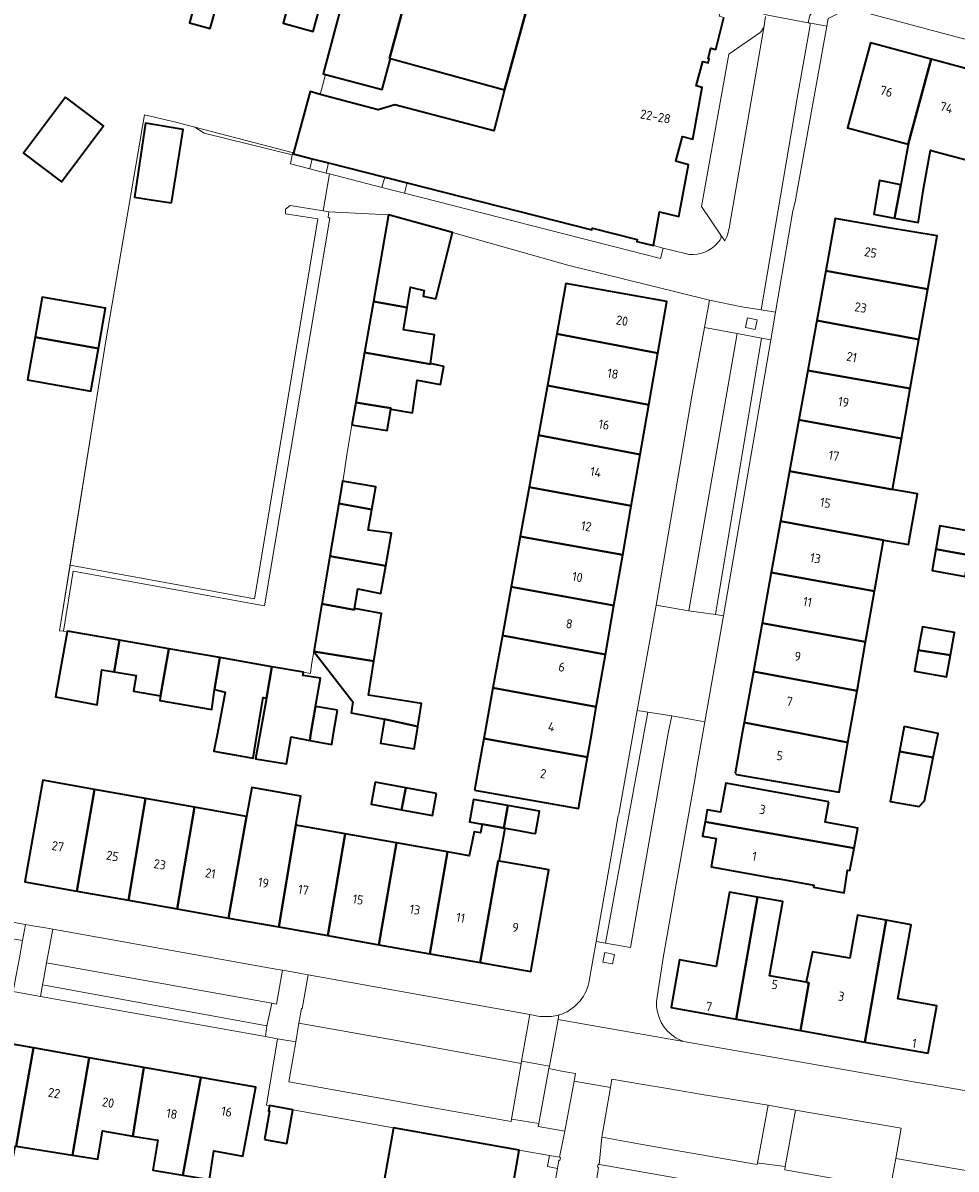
# Model space of a CAD drawing. Extents: x 151587 to 155483, y 462503 to 464608.
# Tile 106 of 236: x 153249 to 153341, y 463457 to 463570. Entities that reach past the tile are written whole.
import ezdxf
from ezdxf.enums import TextEntityAlignment as Align

# ---------------------------------------------------------------- set-up
doc = ezdxf.new("R2010")
doc.units = 0
doc.header["$LTSCALE"] = 0.5
for name, color, linetype, lineweight in [('B-RO-GR-BEPLANTING_CULTUUR_HEESTERS-GV', 251, 'CONTINUOUS', 18), ('B-RO-GR-GROENVOORZIENING-GV', 251, 'CONTINUOUS', 18), ('B-RO-GR-HAAG-GV', 251, 'CONTINUOUS', 13), ('B-RO-IE-TERREINAFSCHEIDING_KUNSTMATIG_HEKWERK-G', 251, 'IE-TERREINAFSCHEIDING-KUNSTMATIG', 18), ('B-RO-OG-BEBOUWING-GV', 6, 'CONTINUOUS', 35), ('B-RO-OG-BEBOUWING-T18', 1, 'CONTINUOUS', 18), ('B-RO-VH-VERHARDING_BETONSTRAATSTEEN-GV', 251, 'CONTINUOUS', 18), ('B-RO-VH-VERHARDING_STRAATBAKSTEEN-GV', 251, 'CONTINUOUS', 18), ('B-RO-VH-VERHARDING_TEGEL-GV', 251, 'CONTINUOUS', 18)]:
    doc.layers.add(name, color=color, linetype=linetype, lineweight=lineweight)
doc.styles.add('NLCS-ISO-M200-T18', font='NLCS-ISO.ttf', dxfattribs={"height": 0.36})
doc.linetypes.add('IE-TERREINAFSCHEIDING-KUNSTMATIG', pattern='A,4,[82,NLCS.SHX,S=0.75,R=90,X=0,Y=0],4,-2', length=10)

msp = doc.modelspace()

# ---------------------------------------------------------------- linework, layer by layer
at = {"layer": 'B-RO-GR-BEPLANTING_CULTUUR_HEESTERS-GV', "flags": 128}
for points in [[(153298.103, 463467.895), (153298.06, 463467.647), (153297.122, 463462.211), (153297.333, 463462.177), (153299.784, 463461.783), (153300.776, 463467.151), (153300.819, 463467.386), (153300.082, 463467.524), (153298.843, 463467.756)], [(153324.921, 463463.083), (153322.246, 463463.588), (153321.208, 463457.914), (153321.38, 463457.892), (153323.928, 463457.562)]]:
    msp.add_lwpolyline(points, close=True, dxfattribs=at)
at = {"layer": 'B-RO-GR-GROENVOORZIENING-GV', "flags": 128}
for points in [[(153320.978, 463539.536), (153321.164, 463540.478), (153320.222, 463540.665), (153320.036, 463539.723)], [(153307.002, 463477.402), (153307.188, 463478.344), (153306.246, 463478.531), (153306.06, 463477.589)], [(153301.804, 463458.476), (153300.82, 463458.652), (153300.632, 463457.557), (153301.617, 463457.387), (153301.754, 463458.185), (153301.854, 463458.167), (153301.902, 463458.459)]]:
    msp.add_lwpolyline(points, close=True, dxfattribs=at)
at = {"layer": 'B-RO-GR-HAAG-GV', "flags": 128}
msp.add_lwpolyline([(153301.804, 463458.476), (153300.82, 463458.652), (153300.632, 463457.557), (153301.617, 463457.387), (153301.754, 463458.185), (153301.854, 463458.167), (153301.902, 463458.459)], close=True, dxfattribs=at)
at = {"layer": 'B-RO-IE-TERREINAFSCHEIDING_KUNSTMATIG_HEKWERK-G', "flags": 128}
for points in [[(153278.885, 463564.508), (153278.387, 463562.554)], [(153266.11, 463559.336), (153264.233, 463559.824), (153261.181, 463560.555), (153257.377, 463538.412)], [(153266.11, 463559.336), (153275.755, 463556.837)], [(153256.664, 463533.907), (153252.861, 463510.04), (153253.244, 463509.981)], [(153253.244, 463509.981), (153253.607, 463509.925)]]:
    msp.add_lwpolyline(points, dxfattribs=at)
at = {"layer": 'B-RO-OG-BEBOUWING-GV', "flags": 128}
for points in [[(153275.484, 463583.598), (153272.292, 463584.46), (153272.134, 463583.879), (153269.643, 463584.556), (153265.575, 463569.569), (153267.6, 463569), (153269.647, 463576.29), (153273.251, 463575.337)], [(153276.134, 463574.574), (153274.762, 463569.52), (153277.699, 463568.722), (153281.149, 463581.432), (153278.516, 463582.147), (153278.676, 463582.735), (153275.484, 463583.598), (153273.251, 463575.337)], [(153278.885, 463564.508), (153284.456, 463563.038), (153285.253, 463566.058), (153285.152, 463566.086), (153288.748, 463579.368), (153285.518, 463580.228), (153285.321, 463579.491), (153282.802, 463580.161), (153278.651, 463564.57)], [(153300.089, 463576.311), (153298.585, 463576.716), (153298.273, 463577.235), (153297.74, 463576.944), (153296.093, 463577.388), (153296.459, 463578.749), (153293.348, 463579.569), (153292.985, 463578.226), (153291.314, 463578.677), (153291.019, 463579.166), (153290.517, 463578.891), (153288.748, 463579.368), (153285.152, 463566.086), (153285.253, 463566.058), (153296.434, 463562.99)], [(153338.221, 463566.006), (153332.27, 463567.613), (153330.004, 463559.274), (153335.97, 463557.673)], [(153335.23, 463553.707), (153334.62, 463550.435), (153336.932, 463550.004), (153336.956, 463550.147), (153337.474, 463553.301), (153338.137, 463557.091), (153338.56, 463556.978), (153341.765, 463556.117), (153344.013, 463564.441), (153338.221, 463566.006), (153335.97, 463557.673), (153335.973, 463557.672), (153335.961, 463557.625)], [(153253.418, 463562.28), (153249.311, 463556.808), (153253.047, 463554.004), (153257.154, 463559.476)], [(153263.814, 463551.931), (153264.274, 463554.769), (153264.435, 463555.814), (153264.729, 463557.648), (153264.966, 463559.127), (153261.268, 463559.739), (153260.203, 463552.499), (153261.829, 463552.243)], [(153334.62, 463550.435), (153335.23, 463553.707), (153333.149, 463554.112), (153332.581, 463550.815), (153332.887, 463550.758)], [(153283.594, 463542.272), (153286.886, 463541.685), (153287.209, 463543.677), (153288.551, 463543.337), (153288.461, 463542.802), (153289.708, 463542.545), (153291.322, 463549.045), (153285.077, 463550.772)], [(153327.894, 463545.286), (153337.877, 463543.488), (153338.795, 463548.704), (153334.034, 463549.479), (153328.821, 463550.416)], [(153327.894, 463545.286), (153327.012, 463540.401), (153337.008, 463538.549), (153337.877, 463543.488)], [(153301.553, 463539.112), (153311.446, 463537.2), (153312.329, 463542.273), (153302.442, 463544.038)], [(153250.46, 463538.766), (153256.662, 463537.679), (153257.356, 463541.619), (153251.155, 463542.712)], [(153286.886, 463541.685), (153283.594, 463542.272), (153282.722, 463537.271), (153288.08, 463536.337), (153289.162, 463536.13), (153289.179, 463536.206), (153289.569, 463539.014), (153286.533, 463539.511)], [(153326.132, 463535.53), (153336.162, 463533.744), (153337.008, 463538.549), (153327.012, 463540.401)], [(153256.662, 463537.679), (153250.46, 463538.766), (153249.724, 463534.589), (153255.926, 463533.497)], [(153311.446, 463537.2), (153301.553, 463539.112), (153300.637, 463534.037), (153310.565, 463532.145)], [(153281.87, 463532.379), (153285.293, 463531.823), (153285.279, 463531.739), (153287.414, 463531.387), (153287.874, 463534.576), (153290.144, 463534.143), (153290.469, 463535.9), (153289.179, 463536.206), (153289.162, 463536.13), (153288.08, 463536.337), (153282.722, 463537.271)], [(153325.258, 463530.693), (153335.301, 463528.852), (153336.162, 463533.744), (153326.132, 463535.53)], [(153299.759, 463529.173), (153309.722, 463527.304), (153310.565, 463532.145), (153300.637, 463534.037)], [(153281.49, 463530.196), (153281.63, 463530.172), (153284.927, 463529.631), (153285.279, 463531.739), (153285.293, 463531.823), (153281.87, 463532.379)], [(153324.348, 463525.653), (153334.424, 463523.871), (153335.301, 463528.852), (153325.258, 463530.693)], [(153299.759, 463529.173), (153298.842, 463524.091), (153308.843, 463522.255), (153309.722, 463527.304)], [(153324.348, 463525.653), (153323.464, 463520.762), (153333.551, 463518.914), (153335.988, 463518.485), (153336.86, 463523.442), (153334.424, 463523.871)], [(153280.199, 463522.498), (153283.42, 463521.9), (153283.809, 463524.122), (153280.569, 463524.689)], [(153308.843, 463522.255), (153298.842, 463524.091), (153297.973, 463519.277), (153308.007, 463517.455)], [(153283.42, 463521.9), (153280.199, 463522.498), (153279.324, 463517.323), (153284.799, 463516.397), (153285.353, 463519.58), (153283.069, 463519.891)], [(153322.555, 463515.73), (153332.668, 463513.895), (153333.551, 463518.914), (153323.464, 463520.762)], [(153308.007, 463517.455), (153297.973, 463519.277), (153297.079, 463514.321), (153307.143, 463512.493)], [(153338.669, 463518.023), (153341.925, 463517.45), (153342.329, 463519.726), (153339.073, 463520.304)], [(153284.799, 463516.397), (153279.324, 463517.323), (153278.536, 463512.667), (153281.715, 463512.083), (153281.737, 463512.207), (153282.067, 463514.151), (153284.327, 463513.684)], [(153341.925, 463517.45), (153338.669, 463518.023), (153338.296, 463515.922), (153341.552, 463515.345)], [(153321.663, 463510.791), (153331.795, 463508.938), (153332.668, 463513.895), (153322.555, 463515.73)], [(153297.079, 463514.321), (153296.218, 463509.554), (153306.312, 463507.718), (153307.143, 463512.493)], [(153281.737, 463512.207), (153281.715, 463512.083), (153278.536, 463512.667), (153277.748, 463508.004), (153283.637, 463507.061), (153284.384, 463511.726)], [(153320.803, 463506.026), (153330.95, 463504.134), (153331.795, 463508.938), (153321.663, 463510.791)], [(153336.947, 463508.142), (153340.095, 463507.628), (153340.496, 463509.854), (153337.356, 463510.413)], [(153258.208, 463506.008), (153258.735, 463509.115), (153253.622, 463510.007), (153253.607, 463509.925), (153252.453, 463503.554), (153256.537, 463502.783), (153256.993, 463506.204)], [(153263.561, 463508.273), (153258.735, 463509.115), (153258.208, 463506.008), (153260.36, 463505.66), (153260.092, 463504.101), (153262.753, 463503.643)], [(153295.295, 463504.439), (153305.416, 463502.571), (153306.312, 463507.718), (153296.218, 463509.554)], [(153268.04, 463504.289), (153268.549, 463507.403), (153263.561, 463508.273), (153262.753, 463503.643), (153262.682, 463503.209), (153267.76, 463502.331)], [(153279, 463506.416), (153281.585, 463503.082), (153281.404, 463501.984), (153284.662, 463501.366), (153287.939, 463500.642), (153288.313, 463502.91), (153283.103, 463503.722), (153283.637, 463507.061), (153277.748, 463508.004)], [(153340.095, 463507.628), (153336.947, 463508.142), (153336.574, 463506.073), (153339.713, 463505.508)], [(153268.549, 463507.403), (153268.04, 463504.289), (153269.073, 463504.032), (153268.308, 463500), (153267.975, 463498.245), (153271.821, 463497.564), (153272.217, 463500), (153272.785, 463503.494), (153273.104, 463503.435), (153273.641, 463506.515)], [(153277.362, 463499.301), (153277.475, 463500), (153277.919, 463502.604), (153278.407, 463505.378), (153276.67, 463505.645), (153276.727, 463505.977), (153273.641, 463506.515), (153273.104, 463503.435), (153272.486, 463500), (153272.034, 463497.484), (153275.089, 463496.998), (153275.528, 463499.644)], [(153319.906, 463501.062), (153325.346, 463500), (153330.06, 463499.079), (153330.222, 463500), (153330.95, 463504.134), (153320.803, 463506.026)], [(153304.559, 463497.65), (153304.968, 463500), (153305.416, 463502.571), (153295.295, 463504.439), (153294.494, 463500), (153294.399, 463499.475)], [(153280.06, 463502.254), (153277.919, 463502.604), (153277.475, 463500), (153277.362, 463499.301), (153279.501, 463498.902), (153279.683, 463500)], [(153287.939, 463500.642), (153284.662, 463501.366), (153284.436, 463500), (153284.277, 463499.008), (153287.58, 463498.458), (153287.833, 463500)], [(153319.006, 463496.086), (153319.159, 463495.957), (153329.206, 463494.229), (153330.06, 463499.079), (153325.346, 463500), (153319.906, 463501.062), (153319.714, 463500)], [(153338.414, 463497.629), (153338.885, 463499.984), (153335.561, 463500.661), (153335.107, 463498.2)], [(153293.485, 463494.412), (153303.684, 463492.631), (153304.559, 463497.65), (153294.399, 463499.475)], [(153334.227, 463493.426), (153334.208, 463493.323), (153337.046, 463492.822), (153337.56, 463493.363), (153338.414, 463497.629), (153335.107, 463498.2)], [(153254.553, 463484.53), (153256.259, 463494.499), (153251.208, 463495.394), (153249.443, 463485.435)], [(153274.336, 463481.024), (153275.994, 463491.003), (153276.494, 463493.828), (153271.667, 463494.683), (153271.167, 463491.858), (153269.398, 463481.899)], [(153283.771, 463495.205), (153283.373, 463493.044), (153286.348, 463492.496), (153286.765, 463494.653)], [(153289.772, 463494.099), (153286.765, 463494.653), (153286.348, 463492.496), (153289.374, 463491.938)], [(153328.184, 463493.288), (153318.094, 463495.096), (153317.586, 463492.262), (153316.282, 463492.495), (153316.073, 463491.331), (153330.664, 463488.756), (153331.037, 463490.703), (153330.536, 463490.792), (153327.826, 463491.273)], [(153259.588, 463483.637), (153261.259, 463493.613), (153256.259, 463494.499), (153254.553, 463484.53)], [(153264.359, 463482.792), (153266.069, 463492.761), (153261.259, 463493.613), (153259.588, 463483.637)], [(153296.75, 463492.906), (153293.378, 463493.503), (153292.99, 463491.31), (153294.251, 463491.087), (153296.113, 463490.757), (153296.376, 463490.71)], [(153269.398, 463481.899), (153271.167, 463491.858), (153266.069, 463492.761), (153264.359, 463482.792)], [(153297.807, 463490.457), (153299.119, 463490.225), (153299.471, 463490.163), (153299.663, 463491.252), (153299.858, 463492.356), (153296.75, 463492.906), (153296.376, 463490.71), (153296.497, 463490.689)], [(153316.073, 463491.331), (153315.82, 463489.919), (153317.15, 463489.68), (153316.652, 463486.898), (153323.155, 463485.733), (153323.164, 463485.78), (153326.731, 463485.131), (153326.677, 463484.915), (153329.677, 463484.374), (153330.002, 463486.59), (153330.245, 463486.563), (153330.664, 463488.756)], [(153279.112, 463480.178), (153280.822, 463490.147), (153275.994, 463491.003), (153274.336, 463481.024)], [(153284.129, 463479.289), (153285.863, 463489.254), (153280.822, 463490.147), (153279.112, 463480.178)], [(153290.834, 463488.374), (153289.112, 463478.406), (153294.037, 463477.534), (153295.805, 463487.493), (153295.892, 463487.478), (153296.497, 463490.689), (153296.376, 463490.71), (153296.113, 463490.757), (153294.251, 463491.087), (153294.07, 463490.234), (153293.461, 463490.351), (153292.963, 463487.997)], [(153290.834, 463488.374), (153285.863, 463489.254), (153284.129, 463479.289), (153289.112, 463478.406)], [(153294.037, 463477.534), (153298.99, 463476.656), (153300.755, 463486.616), (153298.027, 463487.099), (153295.892, 463487.478), (153295.805, 463487.493)], [(153319.113, 463471.994), (153321.198, 463483.942), (153318.448, 463484.43), (153317.159, 463477.17), (153313.564, 463477.808), (153312.734, 463473.126)], [(153325.966, 463475.61), (153322.384, 463476.245), (153323.672, 463483.503), (153321.198, 463483.942), (153319.113, 463471.994), (153325.4, 463470.879), (153326.231, 463475.563)], [(153331.717, 463469.758), (153333.796, 463481.679), (153330.985, 463482.177), (153330.237, 463477.977), (153326.577, 463478.581), (153325.996, 463475.776), (153325.966, 463475.61), (153326.231, 463475.563), (153325.4, 463470.879)], [(153337.931, 463468.655), (153338.756, 463473.306), (153334.952, 463473.981), (153336.241, 463481.245), (153333.796, 463481.679), (153331.717, 463469.758)], [(153244.832, 463470.144), (153243.135, 463460.558), (153245.659, 463460.099), (153245.332, 463458.296), (153248.19, 463457.777), (153248.515, 463459.565), (153248.612, 463459.55), (153249.104, 463462.373), (153250.291, 463469.181)], [(153248.612, 463459.55), (153254.104, 463458.671), (153255.758, 463468.216), (153250.291, 463469.181), (153249.104, 463462.373)], [(153260.021, 463460.552), (153261.097, 463467.274), (153255.758, 463468.216), (153254.104, 463458.671), (153256.61, 463458.271), (153257.07, 463461.055)], [(153261.097, 463467.274), (153260.021, 463460.552), (153262.475, 463460.135), (153261.988, 463457.216), (153264.913, 463456.73), (153266.673, 463466.29)], [(153266.673, 463466.29), (153264.913, 463456.73), (153267.528, 463456.296), (153267.961, 463459.107), (153270.799, 463458.593), (153272.083, 463465.335)], [(153272.935, 463460.219), (153275.103, 463459.833), (153275.69, 463463.121), (153273.413, 463463.527), (153273.318, 463462.995), (153273.426, 463462.976)], [(153284.097, 463453.077), (153296.215, 463450.928), (153296.414, 463456.316), (153297.326, 463456.156), (153297.849, 463459.182), (153285.567, 463461.365)]]:
    msp.add_lwpolyline(points, close=True, dxfattribs=at)
msp.add_lwpolyline([(153300.089, 463576.311), (153296.434, 463562.99), (153295.601, 463559.849), (153295.375, 463558.996), (153285.7, 463561.533), (153284.058, 463561.034), (153278.387, 463562.554), (153277.38, 463562.824), (153275.76, 463556.836), (153275.733, 463556.735), (153277.603, 463556.259), (153279.2, 463555.852), (153284.703, 463554.451), (153286.908, 463553.889), (153304.972, 463549.29), (153305.033, 463549.465), (153309.433, 463548.351), (153309.379, 463548.16), (153311.018, 463547.748), (153311.601, 463551.066), (153313.496, 463550.599), (153314.44, 463555.668), (153313.208, 463556.002), (153313.852, 463558.43), (153314.87, 463558.174), (153315.798, 463563.235), (153315.186, 463563.405), (153315.833, 463565.783), (153316.362, 463565.651), (153316.484, 463566.052), (153316.384, 463566.083), (153316.64, 463567.08), (153317.115, 463566.958), (153317.919, 463570.082)], dxfattribs=at)
at = {"layer": 'B-RO-VH-VERHARDING_BETONSTRAATSTEEN-GV', "flags": 128}
for points in [[(153321.45, 463568.627), (153318.383, 463566.501), (153315.724, 463551.585), (153317.559, 463548.879), (153318.01, 463548.225)], [(153318.486, 463549.852), (153321.868, 463569.256)], [(153313.537, 463486.842), (153315.086, 463495.623), (153315.274, 463496.687), (153315.853, 463500), (153316.049, 463501.123), (153312.805, 463501.69), (153312.461, 463500), (153308.766, 463479.022), (153306.33, 463479.448), (153305.396, 463479.614), (153304.677, 463475.564)], [(153311.316, 463473.742), (153311.978, 463478.006), (153313.35, 463485.781), (153313.537, 463486.842)], [(153301.012, 463472.258), (153300.969, 463472.258), (153299.88, 463472.268), (153299.695, 463472.301), (153298.917, 463472.44), (153298.103, 463467.895), (153298.843, 463467.756), (153300.082, 463467.524), (153300.819, 463467.386), (153301.676, 463471.957), (153301.76, 463472.407)], [(153301.76, 463472.407), (153301.676, 463471.957), (153304.273, 463471.493), (153313.942, 463469.798), (153313.251, 463470.144)], [(153350.638, 463463.416), (153338.459, 463465.517), (153337.418, 463465.697), (153313.942, 463469.798), (153304.273, 463471.493), (153301.676, 463471.957), (153300.819, 463467.386), (153300.776, 463467.151), (153302.206, 463466.884), (153303.375, 463466.671), (153303.237, 463465.937), (153306.793, 463465.311), (153306.93, 463466.128), (153309.816, 463465.635), (153312.573, 463465.163), (153315.588, 463464.644), (153322.246, 463463.588), (153324.921, 463463.083), (153335.278, 463461.308), (153334.739, 463458.359), (153336.084, 463458.128), (153349.969, 463455.731)], [(153305.323, 463455.548), (153305.642, 463457.486), (153305.543, 463457.503), (153305.595, 463457.797), (153305.69, 463457.78), (153305.962, 463460.426), (153306.793, 463465.311), (153303.237, 463465.937), (153302.322, 463461.022), (153301.804, 463458.476), (153301.902, 463458.459), (153301.854, 463458.167), (153301.754, 463458.185), (153301.617, 463457.387), (153301.423, 463456.261)]]:
    msp.add_lwpolyline(points, dxfattribs=at)
at = {"layer": 'B-RO-VH-VERHARDING_BETONSTRAATSTEEN-GV'}
for points in [[(153321.868, 463569.256, -0.1461625), (153321.45, 463568.627)], [(153318.01, 463548.225, 0.0886507), (153318.486, 463549.852)], [(153304.677, 463475.564, -0.2759287), (153301.76, 463472.407)], [(153313.251, 463470.144, -0.2803595), (153311.316, 463473.742)], [(153301.76, 463472.407, -0.0465426), (153301.012, 463472.258)]]:
    msp.add_lwpolyline(points, format="xyb", dxfattribs=at)
at = {"layer": 'B-RO-VH-VERHARDING_BETONSTRAATSTEEN-GV', "flags": 128}
for points in [[(153279.297, 463554.764), (153278.946, 463554.856), (153277.365, 463555.271), (153275.461, 463555.77), (153275.641, 463556.623), (153267.002, 463558.763), (153266.11, 463559.336), (153264.233, 463559.824), (153261.181, 463560.555), (153257.377, 463538.412), (153256.664, 463533.907), (153253.884, 463516.463), (153271.936, 463513.161), (153275.334, 463533.506), (153278.151, 463550.371), (153274.973, 463550.867), (153274.973, 463551.317), (153275.445, 463551.679), (153278.654, 463551.157)], [(153263.814, 463551.931), (153261.829, 463552.243), (153260.203, 463552.499), (153261.268, 463559.739), (153264.966, 463559.127), (153264.729, 463557.648), (153264.435, 463555.814), (153264.274, 463554.769)], [(153279.2, 463555.852), (153278.946, 463554.856), (153279.297, 463554.764), (153284.41, 463553.439), (153284.703, 463554.451)], [(153311.694, 463546.474), (153311.959, 463547.498), (153311.018, 463547.748), (153309.379, 463548.16), (153309.433, 463548.351), (153305.033, 463549.465), (153304.972, 463549.29), (153286.908, 463553.889), (153286.648, 463552.898)], [(153322.962, 463541.224), (153321.557, 463541.457), (153319.675, 463541.768), (153316.497, 463542.391), (153316.396, 463541.84), (153316.012, 463539.742), (153319.219, 463539.155), (153321.601, 463538.691), (153322.502, 463538.537)], [(153320.978, 463539.536), (153320.036, 463539.723), (153320.222, 463540.665), (153321.164, 463540.478)], [(153316.012, 463539.742), (153314.816, 463533.211), (153311.28, 463512.542), (153314.477, 463511.995), (153319.219, 463539.155)], [(153322.502, 463538.537), (153321.601, 463538.691), (153317.098, 463511.621), (153317.857, 463511.489), (153318.421, 463514.722)], [(153309.41, 463502.208), (153310.474, 463502.046), (153312.805, 463501.69), (153316.049, 463501.123), (153317.857, 463511.489), (153317.098, 463511.621), (153314.477, 463511.995), (153311.28, 463512.542), (153311.278, 463512.529), (153311.031, 463511.084)], [(153309.41, 463502.208), (153309.018, 463500), (153307.61, 463492.073), (153307.544, 463491.956), (153307.207, 463489.82), (153307.208, 463489.812), (153305.396, 463479.614), (153306.33, 463479.448), (153310.474, 463502.046)], [(153249.216, 463479.684), (153249.501, 463481.282), (153227.093, 463485.266), (153226.813, 463483.652), (153247.462, 463479.998)], [(153250.25, 463481.149), (153249.501, 463481.282), (153249.216, 463479.684), (153248.915, 463478.003), (153248.608, 463476.321), (153248.319, 463474.702), (153250.987, 463474.225), (153251.191, 463475.374), (153251.273, 463475.835), (153251.57, 463477.524), (153252.18, 463480.806), (153251.471, 463480.932)], [(153251.57, 463477.524), (153273.635, 463473.551), (153274.107, 463473.466), (153274.7, 463476.779), (153274.228, 463476.863), (153252.18, 463480.806)], [(153307.002, 463477.402), (153306.06, 463477.589), (153306.246, 463478.531), (153307.188, 463478.344)], [(153273.635, 463473.551), (153273.299, 463472.066), (153273.135, 463471.342), (153273.011, 463470.291), (153274.2, 463470.078), (153275.976, 463469.776), (153276.286, 463471.6), (153276.545, 463473.027), (153276.617, 463473.014), (153277.21, 463476.33), (153276.472, 463476.462), (153275.428, 463476.648), (153274.7, 463476.779), (153274.107, 463473.466)], [(153298.917, 463472.44), (153277.21, 463476.33), (153276.617, 463473.014), (153276.545, 463473.027), (153276.286, 463471.6), (153285.696, 463469.948), (153288.324, 463469.435), (153298.06, 463467.647), (153298.103, 463467.895)], [(153250.987, 463474.225), (153273.011, 463470.291), (153273.135, 463471.342), (153251.191, 463475.374)], [(153285.696, 463469.948), (153276.286, 463471.6), (153275.976, 463469.776), (153275.313, 463465.871), (153284.957, 463464.128), (153287.442, 463463.684), (153297.077, 463461.961), (153297.122, 463462.211), (153298.06, 463467.647), (153288.324, 463469.435)], [(153275.69, 463463.121), (153285.567, 463461.365), (153297.849, 463459.182), (153300.82, 463458.652), (153301.804, 463458.476), (153302.322, 463461.022), (153299.731, 463461.488), (153299.784, 463461.783), (153297.333, 463462.177), (153297.122, 463462.211), (153297.077, 463461.961), (153287.442, 463463.684), (153284.957, 463464.128), (153275.313, 463465.871), (153275.976, 463469.776), (153274.2, 463470.078), (153273.104, 463463.582), (153273.413, 463463.527)], [(153303.237, 463465.937), (153303.375, 463466.671), (153302.206, 463466.884), (153300.776, 463467.151), (153299.784, 463461.783), (153299.731, 463461.488), (153302.322, 463461.022)], [(153306.793, 463465.311), (153305.962, 463460.426), (153308.833, 463459.914), (153311.561, 463459.427), (153321.179, 463457.749), (153321.208, 463457.914), (153322.246, 463463.588), (153315.588, 463464.644), (153312.573, 463465.163), (153309.816, 463465.635), (153306.93, 463466.128)], [(153324.921, 463463.083), (153323.928, 463457.562), (153323.868, 463457.229), (153331.291, 463455.924), (153334.197, 463455.395), (153334.739, 463458.359), (153335.278, 463461.308)], [(153305.962, 463460.426), (153305.69, 463457.78), (153306.675, 463457.607), (153309.652, 463457.084), (153321.93, 463454.91), (153331.822, 463453.158), (153333.722, 463452.822), (153334.197, 463455.395), (153331.291, 463455.924), (153323.868, 463457.229), (153323.928, 463457.562), (153321.38, 463457.892), (153321.208, 463457.914), (153321.179, 463457.749), (153311.561, 463459.427), (153308.833, 463459.914)]]:
    msp.add_lwpolyline(points, close=True, dxfattribs=at)
at = {"layer": 'B-RO-VH-VERHARDING_STRAATBAKSTEEN-GV', "flags": 128}
for points in [[(153322, 463570.17), (153321.868, 463569.256), (153318.486, 463549.852)], [(153326.22, 463569.551), (153326.174, 463569.559), (153322.225, 463570.327)], [(153314.104, 463546.97), (153311.959, 463547.498), (153311.694, 463546.474), (153286.648, 463552.898), (153284.41, 463553.439), (153279.297, 463554.764), (153278.654, 463551.157), (153279.23, 463551.063), (153285.077, 463550.772), (153291.322, 463549.045), (153302.641, 463545.824), (153316.497, 463542.391), (153319.675, 463541.768), (153321.557, 463541.457), (153325.103, 463562.199), (153326.345, 463569.341)], [(153318.01, 463548.225), (153317.559, 463548.879)]]:
    msp.add_lwpolyline(points, dxfattribs=at)
at = {"layer": 'B-RO-VH-VERHARDING_STRAATBAKSTEEN-GV'}
for points in [[(153326.345, 463569.341, 0.3782375), (153326.22, 463569.551)], [(153318.486, 463549.852, -0.0886507), (153318.01, 463548.225)], [(153317.559, 463548.879, -0.3125732), (153317.535, 463548.316)], [(153317.013, 463547.741, -0.2642826), (153314.104, 463546.97)], [(153317.535, 463548.316, -0.0866179), (153317.013, 463547.741)]]:
    msp.add_lwpolyline(points, format="xyb", dxfattribs=at)
at = {"layer": 'B-RO-VH-VERHARDING_STRAATBAKSTEEN-GV', "flags": 128}
msp.add_lwpolyline([(153276.727, 463505.977), (153277.435, 463505.853), (153277.529, 463506.711), (153277.748, 463508.004), (153278.536, 463512.667), (153279.324, 463517.323), (153280.199, 463522.498), (153280.569, 463524.689), (153280.641, 463524.804), (153280.98, 463527.271), (153281.49, 463530.196), (153281.87, 463532.379), (153282.722, 463537.271), (153283.594, 463542.272), (153285.077, 463550.772), (153279.23, 463551.063), (153279.142, 463550.526), (153279.311, 463550.446), (153276.023, 463530.872), (153272.932, 463512.472), (153254.179, 463515.866), (153253.244, 463509.981), (153253.607, 463509.925), (153253.622, 463510.007), (153258.735, 463509.115), (153263.561, 463508.273), (153268.549, 463507.403), (153273.641, 463506.515)], close=True, dxfattribs=at)
at = {"layer": 'B-RO-VH-VERHARDING_TEGEL-GV', "flags": 128}
for points in [[(153336.528, 463573.575), (153335.324, 463573.869), (153332.827, 463574.688), (153329.756, 463575.497), (153329.594, 463574.809), (153326.318, 463570.298), (153326.174, 463569.559), (153326.22, 463569.551), (153327.997, 463569.23), (153328.136, 463569.996), (153330.154, 463570.989), (153370.378, 463560.245), (153371.458, 463558.614), (153371.035, 463556.104), (153372.839, 463555.795), (153374.3, 463555.535), (153374.408, 463556.24), (153372.831, 463563.109), (153373.018, 463563.8), (153368.9, 463564.919), (153367.585, 463565.229), (153358.73, 463567.659), (153356.617, 463568.238)], [(153322.225, 463570.327), (153317.774, 463571.484), (153317.445, 463570.205), (153317.919, 463570.082), (153317.115, 463566.958), (153316.64, 463567.08), (153316.384, 463566.083), (153316.484, 463566.052), (153316.362, 463565.651), (153315.833, 463565.783), (153315.186, 463563.405), (153315.798, 463563.235), (153314.87, 463558.174), (153313.852, 463558.43), (153313.208, 463556.002), (153314.44, 463555.668), (153313.496, 463550.599), (153311.601, 463551.066), (153311.018, 463547.748), (153311.959, 463547.498), (153314.104, 463546.97)], [(153321.868, 463569.256), (153322, 463570.17)], [(153317.559, 463548.879), (153315.724, 463551.585), (153318.383, 463566.501), (153321.45, 463568.627)], [(153326.345, 463569.341), (153325.103, 463562.199), (153321.557, 463541.457), (153322.962, 463541.224), (153324.662, 463551.144), (153324.895, 463552.038), (153327.997, 463569.23), (153326.22, 463569.551)]]:
    msp.add_lwpolyline(points, dxfattribs=at)
at = {"layer": 'B-RO-VH-VERHARDING_TEGEL-GV'}
for points in [[(153321.45, 463568.627, 0.1461625), (153321.868, 463569.256)], [(153326.22, 463569.551, -0.3782375), (153326.345, 463569.341)], [(153317.535, 463548.316, 0.3125732), (153317.559, 463548.879)], [(153314.104, 463546.97, 0.2642826), (153317.013, 463547.741)], [(153317.013, 463547.741, 0.0866179), (153317.535, 463548.316)]]:
    msp.add_lwpolyline(points, format="xyb", dxfattribs=at)
at = {"layer": 'B-RO-VH-VERHARDING_TEGEL-GV', "flags": 128}
for points in [[(153275.641, 463556.623), (153275.461, 463555.77), (153277.365, 463555.271), (153277.603, 463556.259), (153275.733, 463556.735), (153275.669, 463556.772)], [(153277.365, 463555.271), (153278.946, 463554.856), (153279.2, 463555.852), (153277.603, 463556.259)], [(153284.703, 463554.451), (153284.41, 463553.439), (153286.648, 463552.898), (153286.908, 463553.889)], [(153278.654, 463551.157), (153275.445, 463551.679), (153274.973, 463551.317), (153274.973, 463550.867), (153278.151, 463550.371), (153275.334, 463533.506), (153271.936, 463513.161), (153253.884, 463516.463), (153252.861, 463510.04), (153253.244, 463509.981), (153254.179, 463515.866), (153272.932, 463512.472), (153276.023, 463530.872), (153279.311, 463550.446), (153279.142, 463550.526), (153279.23, 463551.063)], [(153317.098, 463511.621), (153321.601, 463538.691), (153319.219, 463539.155), (153314.477, 463511.995)], [(153310.474, 463502.046), (153306.33, 463479.448), (153308.766, 463479.022), (153312.461, 463500), (153312.805, 463501.69)], [(153273.635, 463473.551), (153251.57, 463477.524), (153251.273, 463475.835), (153251.191, 463475.374), (153273.135, 463471.342), (153273.299, 463472.066)]]:
    msp.add_lwpolyline(points, close=True, dxfattribs=at)

# ---------------------------------------------------------------- texts
at = {"layer": 'B-RO-OG-BEBOUWING-T18', "style": 'NLCS-ISO-M200-T18'}
for s, rotation, p in [('76', 345, (153333.817, 463562.852)), ('74', 345, (153339.704, 463561.272)), ('22-28', 349.6, (153311.21, 463560.394)), ('25', 349.7, (153332.282, 463547.077)), ('23', 349.7, (153331.309, 463541.688)), ('20', 350.2, (153307.942, 463540.396)), ('21', 349.7, (153330.434, 463536.844)), ('18', 350.1, (153307.038, 463535.205)), ('19', 349.7, (153329.637, 463532.434)), ('16', 350.1, (153306.17, 463530.222)), ('17', 349.7, (153328.687, 463527.172)), ('14', 350.1, (153305.359, 463525.566)), ('15', 349.7, (153327.854, 463522.559)), ('12', 350.1, (153304.436, 463520.264)), ('13', 349.7, (153326.873, 463517.131)), ('10', 350.1, (153303.571, 463515.296)), ('11', 349.7, (153326.101, 463512.86)), ('8', 350.2, (153302.773, 463510.712)), ('9', 349.7, (153325.138, 463507.525)), ('6', 350.1, (153302.037, 463506.484)), ('7', 349.7, (153324.34, 463503.107)), ('4', 350.2, (153301.018, 463500.63)), ('5', 349.7, (153323.379, 463497.791)), ('2', 350.1, (153300.218, 463496.042)), ('3', 349.9, (153321.697, 463492.527)), ('27', 350, (153252.678, 463488.924)), ('25', 349.9, (153258.037, 463487.974)), ('23', 350, (153262.668, 463487.154)), ('1', 349.9, (153320.904, 463487.952)), ('21', 350, (153267.628, 463486.275)), ('19', 350, (153272.821, 463485.355)), ('17', 350, (153276.735, 463484.661)), ('15', 350, (153282.085, 463483.713)), ('13', 350, (153287.655, 463482.726)), ('11', 350, (153292.13, 463481.934)), ('9', 349.9, (153297.5, 463480.982)), ('5', 349.9, (153322.893, 463475.386)), ('3', 349.9, (153329.403, 463474.231)), ('7', 349.9, (153316.448, 463473.234)), ('1', 349.9, (153336.559, 463469.633)), ('22', 350, (153252.323, 463464.76)), ('20', 350, (153257.61, 463463.828)), ('18', 350, (153263.847, 463462.727)), ('16', 349.7, (153269.223, 463462.944))]:
    msp.add_text(s, height=0.9, rotation=rotation, dxfattribs=at).set_placement(p, align=Align.MIDDLE)

doc.saveas('drawing.dxf')
